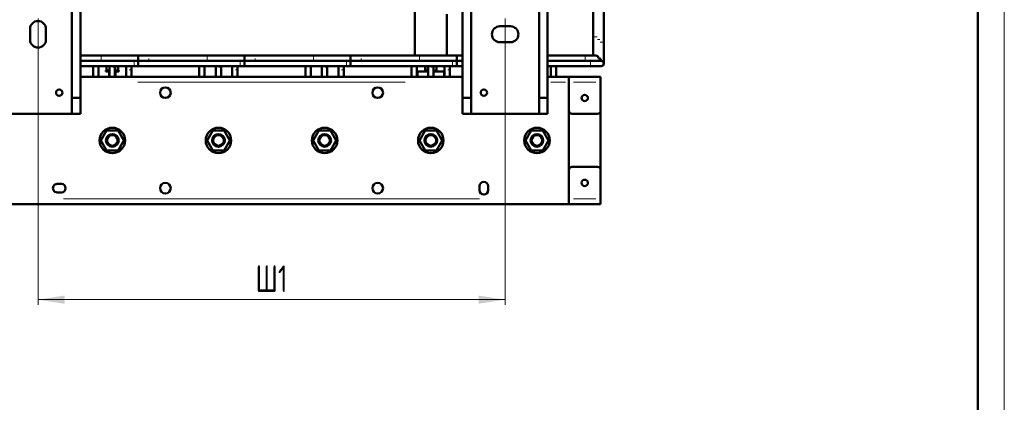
# Model space of a CAD drawing. Header units: millimetres. Extents: x 0 to 1485, y 0 to 2100.
# Tile 6 of 7: x 558 to 1485, y 1158 to 1518. Entities that reach past the tile are written whole.
import ezdxf

# ---------------------------------------------------------------- set-up
doc = ezdxf.new("R2010")
doc.units = ezdxf.units.MM
doc.header["$LTSCALE"] = 5
doc.linetypes.add('SLD-Сплошная', pattern=[0])
doc.styles.add('SLDTEXTSTYLE0', font='TXT', dxfattribs={"width": 0.7})
doc.styles.add('SLDTEXTSTYLE1', font='TXT', dxfattribs={"width": 0.7, "bigfont": 'bigfont'})
doc.dimstyles.new('SLDDIMSTYLE0', dxfattribs={"dimtxt": 25, "dimasz": 25, "dimexe": 0, "dimexo": 0.0625, "dimgap": 6.25, "dimtad": 2, "dimdec": 1, "dimrnd": 1e-09, "dimzin": 12, "dimdsep": 46, "dimtxsty": 'SLDTEXTSTYLE0', "dimsah": 1, "dimcen": 0.09, "dimadec": 0, "dimazin": 3, "dimtfac": 1, "dimtdec": 3, "dimtofl": 0, "dimtmove": 0, "dimatfit": 3, "dimfxl": 1, "dimfrac": 2, "dimtolj": 1, "dimtzin": 12, "dimarcsym": 0})

# ---------------------------------------------------------------- blocks, each defined once
blk = doc.blocks.new('_D_2')
at = {"color": 7, "linetype": 'SLD-Сплошная', "lineweight": 0}
for p, q in [((574.78, 1519.55), (574.78, 1249.59)), ((1014.78, 1519.55), (1014.78, 1249.59)), ((574.78, 1254.59), (1014.78, 1254.59))]:
    blk.add_line(p, q, dxfattribs=at)
at = {"color": 7, "linetype": 'SLD-Сплошная', "lineweight": 18}
for points in [[(574.78, 1254.59), (599.78, 1250.75), (599.78, 1258.44)], [(1014.78, 1254.59), (989.78, 1258.44), (989.78, 1250.75)]]:
    blk.add_solid(points, dxfattribs=at)
at = {"color": 7, "linetype": 'SLD-Сплошная', "lineweight": 18, "insert": (779.68, 1286.82), "char_height": 25, "attachment_point": 1, "style": 'SLDTEXTSTYLE1'}
blk.add_mtext('Ш1', dxfattribs=at)

msp = doc.modelspace()

# ---------------------------------------------------------------- linework, layer by layer
at = {"color": 7, "linetype": 'SLD-Сплошная', "lineweight": 18}
msp.add_line((1485, 2100), (1485, 0), dxfattribs=at)
at = {"color": 7, "linetype": 'SLD-Сплошная', "lineweight": 50}
for p, q in [((1460, 25), (1460, 2075)), ((1107.76, 1497.11), (1107.76, 1815.6)), ((606.78, 1444.6), (606.78, 1794.6)), ((614.78, 1794.6), (614.78, 1444.6)), ((974.78, 1794.6), (974.78, 1444.6)), ((982.78, 1794.6), (982.78, 1444.6)), ((1046.78, 1444.6), (1046.78, 1794.6)), ((1054.78, 1794.6), (1054.78, 1444.6)), ((1097.76, 1584.21), (1097.76, 1502.11)), ((929.78, 1540.91), (929.78, 1484.61)), ((959.78, 1523.6), (959.78, 1484.61)), ((1009.78, 1512.1), (1019.78, 1512.1)), ((567.28, 1499.6), (567.28, 1509.6)), ((582.28, 1509.6), (582.28, 1499.6)), ((1019.78, 1497.1), (1009.78, 1497.1)), ((1097.76, 1502.11), (1097.76, 1484.61)), ((1107.76, 1477.11), (1107.76, 1497.11)), ((669.23, 1484.61), (614.78, 1484.61)), ((679.24, 1484.61), (669.23, 1484.61)), ((669.23, 1479.61), (669.23, 1484.61)), ((769.23, 1484.61), (679.24, 1484.61)), ((779.24, 1484.61), (769.23, 1484.61)), ((769.23, 1479.61), (769.23, 1484.61)), ((869.23, 1484.61), (779.24, 1484.61)), ((879.24, 1484.61), (869.23, 1484.61)), ((869.23, 1479.61), (869.23, 1484.61)), ((969.23, 1484.61), (879.24, 1484.61)), ((974.78, 1484.61), (969.23, 1484.61)), ((969.23, 1479.61), (969.23, 1484.61)), ((1090.26, 1484.61), (1054.78, 1484.61)), ((1100.26, 1484.61), (1090.26, 1484.61)), ((614.78, 1479.61), (669.23, 1479.61)), ((669.23, 1479.61), (614.78, 1479.61)), ((769.23, 1479.61), (665.33, 1479.61)), ((669.23, 1474.61), (669.23, 1479.61)), ((679.23, 1479.61), (679.24, 1479.61)), ((679.24, 1479.61), (769.23, 1479.61)), ((869.23, 1479.61), (765.33, 1479.61)), ((769.23, 1474.61), (769.23, 1479.61)), ((779.23, 1479.61), (779.24, 1479.61)), ((779.24, 1479.61), (869.23, 1479.61)), ((969.23, 1479.61), (865.33, 1479.61)), ((869.23, 1474.61), (869.23, 1479.61)), ((879.23, 1479.61), (879.24, 1479.61)), ((879.24, 1479.61), (969.23, 1479.61)), ((974.78, 1479.61), (965.33, 1479.61)), ((969.23, 1474.61), (969.23, 1479.61)), ((1054.78, 1479.61), (1090.26, 1479.61)), ((1095.26, 1479.61), (1054.78, 1479.61)), ((1105.26, 1479.61), (1095.26, 1479.61)), ((1102.76, 1482.11), (1102.75, 1481.95)), ((614.78, 1474.61), (669.23, 1474.61)), ((626.73, 1474.61), (626.73, 1464.59)), ((631.73, 1464.59), (631.73, 1474.61)), ((638.78, 1470.55), (638.78, 1469.59)), ((638.78, 1470.55), (642.25, 1470.55)), ((638.78, 1469.59), (642.25, 1469.59)), ((639.38, 1470.55), (639.38, 1474.61)), ((641.78, 1469.59), (641.78, 1464.59)), ((642.08, 1470.55), (642.08, 1474.61)), ((642.28, 1473.61), (642.28, 1474.61)), ((642.28, 1473.61), (642.28, 1464.59)), ((647.28, 1474.61), (647.28, 1473.61)), ((647.28, 1464.59), (647.28, 1473.61)), ((647.29, 1470.55), (650.78, 1470.55)), ((647.29, 1469.59), (650.78, 1469.59)), ((647.48, 1474.61), (647.48, 1470.55)), ((647.78, 1464.59), (647.78, 1469.59)), ((650.18, 1470.55), (650.18, 1474.61)), ((650.78, 1469.59), (650.78, 1470.55)), ((657.83, 1474.61), (657.83, 1471.11)), ((657.83, 1471.11), (657.83, 1464.59)), ((662.83, 1471.11), (662.83, 1474.61)), ((662.83, 1464.59), (662.83, 1471.11)), ((665.33, 1474.61), (769.23, 1474.61)), ((726.73, 1474.61), (726.73, 1464.59)), ((731.73, 1464.59), (731.73, 1474.61)), ((742.28, 1473.61), (742.28, 1474.61)), ((742.28, 1473.61), (742.28, 1464.59)), ((747.28, 1474.61), (747.28, 1473.61)), ((747.28, 1464.59), (747.28, 1473.61)), ((757.83, 1474.61), (757.83, 1471.11)), ((757.83, 1471.11), (757.83, 1464.59)), ((762.83, 1471.11), (762.83, 1474.61)), ((762.83, 1464.59), (762.83, 1471.11)), ((765.33, 1474.61), (869.23, 1474.61)), ((826.73, 1474.61), (826.73, 1464.59)), ((831.73, 1464.59), (831.73, 1474.61)), ((842.28, 1473.61), (842.28, 1474.61)), ((842.28, 1473.61), (842.28, 1464.59)), ((847.28, 1474.61), (847.28, 1473.61)), ((847.28, 1464.59), (847.28, 1473.61)), ((857.83, 1474.61), (857.83, 1471.11)), ((857.83, 1471.11), (857.83, 1464.59)), ((862.83, 1471.11), (862.83, 1474.61)), ((862.83, 1464.59), (862.83, 1471.11)), ((865.33, 1474.61), (969.23, 1474.61)), ((926.73, 1474.61), (926.73, 1464.59)), ((931.73, 1464.59), (931.73, 1474.61)), ((931.73, 1469.59), (932.78, 1469.59)), ((932.78, 1469.59), (942.28, 1469.59)), ((938.78, 1470.55), (938.78, 1469.59)), ((938.78, 1470.55), (942.25, 1470.55)), ((939.38, 1470.55), (939.38, 1474.61)), ((942.08, 1470.55), (942.08, 1474.61)), ((942.28, 1473.61), (942.28, 1474.61)), ((942.28, 1473.61), (942.28, 1464.59)), ((947.28, 1474.61), (947.28, 1473.61)), ((947.28, 1464.59), (947.28, 1473.61)), ((947.28, 1469.59), (956.78, 1469.59)), ((947.29, 1470.55), (950.78, 1470.55)), ((947.48, 1474.61), (947.48, 1470.55)), ((950.18, 1470.55), (950.18, 1474.61)), ((950.78, 1469.59), (950.78, 1470.55)), ((956.78, 1469.59), (957.84, 1469.59)), ((957.83, 1471.11), (957.83, 1474.61)), ((957.83, 1471.11), (957.83, 1464.59)), ((962.83, 1474.61), (962.83, 1471.11)), ((962.83, 1464.59), (962.83, 1471.11)), ((965.33, 1474.61), (974.78, 1474.61)), ((1054.78, 1474.61), (1095.26, 1474.61)), ((1057.83, 1474.61), (1057.83, 1464.59)), ((1062.83, 1464.59), (1062.83, 1474.61)), ((1095.26, 1474.61), (1105.26, 1474.61)), ((974.78, 1464.59), (614.78, 1464.59)), ((932.78, 1464.59), (931.73, 1464.59)), ((942.28, 1464.59), (932.78, 1464.59)), ((941.78, 1464.59), (941.78, 1464.59)), ((956.78, 1464.59), (947.28, 1464.59)), ((947.78, 1464.59), (947.78, 1464.59)), ((957.84, 1464.59), (956.78, 1464.59)), ((1074.78, 1464.59), (1054.78, 1464.59)), ((1074.78, 1464.59), (1104.78, 1464.59)), ((1074.78, 1464.59), (1074.78, 1459.59)), ((1074.78, 1459.59), (1074.78, 1432.59)), ((1104.78, 1464.59), (1104.78, 1459.59)), ((1104.78, 1459.59), (1104.78, 1432.59)), ((606.78, 1444.6), (606.78, 1429.6)), ((614.78, 1444.6), (606.78, 1444.6)), ((614.78, 1444.6), (614.78, 1429.6)), ((982.78, 1444.6), (974.78, 1444.6)), ((974.78, 1444.6), (974.78, 1429.6)), ((982.78, 1444.6), (982.78, 1429.6)), ((1046.78, 1429.6), (1046.78, 1444.6)), ((1054.78, 1444.6), (1046.78, 1444.6)), ((1054.78, 1444.6), (1054.78, 1429.6)), ((542.78, 1429.6), (606.78, 1429.6)), ((606.78, 1429.6), (614.78, 1429.6)), ((974.78, 1429.6), (982.78, 1429.6)), ((982.78, 1429.6), (1046.78, 1429.6)), ((1046.78, 1429.6), (1054.78, 1429.6)), ((1074.78, 1432.59), (1074.78, 1376.59)), ((1077.78, 1429.59), (1101.78, 1429.59)), ((1104.78, 1432.59), (1104.78, 1376.59)), ((633.98, 1404.59), (639.38, 1413.94)), ((639.38, 1413.94), (650.18, 1413.94)), ((650.18, 1413.94), (655.58, 1404.59)), ((733.98, 1404.59), (739.38, 1413.94)), ((739.38, 1413.94), (750.18, 1413.94)), ((750.18, 1413.94), (755.58, 1404.59)), ((833.98, 1404.59), (839.38, 1413.94)), ((839.38, 1413.94), (850.18, 1413.94)), ((850.18, 1413.94), (855.58, 1404.59)), ((933.98, 1404.59), (939.38, 1413.94)), ((939.38, 1413.94), (950.18, 1413.94)), ((950.18, 1413.94), (955.58, 1404.59)), ((1033.98, 1404.59), (1039.38, 1413.94)), ((1039.38, 1413.94), (1050.18, 1413.94)), ((1050.18, 1413.94), (1055.58, 1404.59)), ((639.38, 1395.24), (633.98, 1404.59)), ((655.58, 1404.59), (650.18, 1395.24)), ((739.38, 1395.24), (733.98, 1404.59)), ((755.58, 1404.59), (750.18, 1395.24)), ((839.38, 1395.24), (833.98, 1404.59)), ((855.58, 1404.59), (850.18, 1395.24)), ((939.38, 1395.24), (933.98, 1404.59)), ((955.58, 1404.59), (950.18, 1395.24)), ((1039.38, 1395.24), (1033.98, 1404.59)), ((1055.58, 1404.59), (1050.18, 1395.24)), ((650.18, 1395.24), (639.38, 1395.24)), ((750.18, 1395.24), (739.38, 1395.24)), ((850.18, 1395.24), (839.38, 1395.24)), ((950.18, 1395.24), (939.38, 1395.24)), ((1050.18, 1395.24), (1039.38, 1395.24)), ((1074.78, 1376.59), (1074.78, 1349.59)), ((1101.78, 1379.59), (1077.78, 1379.59)), ((1104.78, 1376.59), (1104.78, 1349.59)), ((592.78, 1363.59), (596.78, 1363.59)), ((596.78, 1355.59), (592.78, 1355.59)), ((990.78, 1357.59), (990.78, 1361.59)), ((990.78, 1357.59), (990.78, 1357.59)), ((998.78, 1361.59), (998.78, 1357.59)), ((998.78, 1357.59), (998.78, 1357.59)), ((1074.78, 1349.59), (1074.78, 1344.59)), ((1104.78, 1349.59), (1104.78, 1344.59)), ((514.78, 1344.59), (1074.78, 1344.59)), ((1104.78, 1344.59), (1074.78, 1344.59))]:
    msp.add_line(p, q, dxfattribs=at)
at = {"color": 8, "linetype": 'SLD-Сплошная', "lineweight": 18}
for p, q in [((1097.76, 1502.11), (1100.26, 1502.11)), ((1100.26, 1502.11), (1101.51, 1502.11)), ((1101.66, 1499.61), (1102.76, 1499.61)), ((1102.76, 1499.61), (1104.01, 1499.61)), ((1104.16, 1497.11), (1105.26, 1497.11)), ((1105.26, 1497.11), (1107.76, 1497.11)), ((1090.26, 1484.61), (1090.26, 1482.11)), ((665.33, 1479.61), (665.33, 1474.61)), ((765.33, 1479.61), (765.33, 1474.61)), ((865.33, 1479.61), (865.33, 1474.61)), ((965.33, 1479.61), (965.33, 1474.61)), ((1090.26, 1482.11), (1090.26, 1479.61)), ((1095.26, 1479.61), (1095.26, 1477.11)), ((1095.26, 1477.11), (1095.26, 1474.61)), ((932.78, 1465.34), (932.78, 1468.84)), ((956.78, 1468.84), (956.78, 1465.34)), ((920.78, 1459.59), (668.78, 1459.59)), ((1071.78, 1459.59), (1057.78, 1459.59)), ((1100.28, 1459.59), (1079.28, 1459.59)), ((598.78, 1349.59), (990.78, 1349.59)), ((1100.28, 1349.59), (1079.28, 1349.59))]:
    msp.add_line(p, q, dxfattribs=at)
at = {"color": 7, "linetype": 'SLD-Сплошная', "lineweight": 50}
for centre, radius in [((594.78, 1449.59), 3), ((694.78, 1449.59), 5), ((894.78, 1449.59), 5), ((994.78, 1449.59), 3), ((1089.78, 1444.59), 3), ((644.78, 1404.59), 12), ((644.78, 1404.59), 6), ((744.78, 1404.59), 12), ((744.78, 1404.59), 6), ((844.78, 1404.59), 12), ((844.78, 1404.59), 6), ((944.78, 1404.59), 12), ((944.78, 1404.59), 6), ((1044.78, 1404.59), 12), ((1044.78, 1404.59), 6), ((644.78, 1404.59), 5), ((744.78, 1404.59), 5), ((844.78, 1404.59), 5), ((944.78, 1404.59), 5), ((1044.78, 1404.59), 5), ((694.78, 1359.59), 5), ((894.78, 1359.59), 5), ((1089.78, 1364.59), 3)]:
    msp.add_circle(centre, radius, dxfattribs=at)
for centre, radius, start, end in [((574.78, 1509.6), 7.5, 0, 180), ((1009.78, 1504.6), 7.5, 90, 270), ((1019.78, 1504.6), 7.5, 270, 90), ((574.78, 1499.6), 7.5, 180, 0), ((1100.26, 1482.11), 2.5, 0, 90), ((1102.76, 1479.61), 2.5, 0, 90), ((1105.26, 1477.11), 2.5, 0, 90), ((1105.26, 1477.11), 2.5, 270, 0), ((1077.78, 1432.59), 3, 180, 270), ((1101.78, 1432.59), 3, 270, 0), ((1077.78, 1376.59), 3, 90, 180), ((1101.78, 1376.59), 3, 0, 90), ((592.78, 1359.59), 4, 89.9789, 270.0211), ((596.78, 1359.59), 4, 270, 90), ((994.78, 1361.59), 4, 0, 180), ((994.78, 1357.59), 4, 180, 0)]:
    msp.add_arc(centre, radius, start, end, dxfattribs=at)
at = {"color": 8, "linetype": 'SLD-Сплошная', "lineweight": 18}
for centre, start, end in [((1124.33, 1482.11), 179.70774, 180.29226), ((1224.33, 1482.11), 179.70774, 180.29226), ((1324.33, 1482.11), 179.70774, 180.29226), ((1424.33, 1482.11), 179.70774, 180.29226), ((565.24, 1482.11), 359.70774, 0.29226)]:
    msp.add_arc(centre, 490.11, start, end, dxfattribs=at)
for points, knots in [([(679.23, 1484.54), (679.23, 1484.51), (679.23, 1484.45), (679.23, 1484.1), (679.23, 1483.88)], [0, 0, 0, 0, 0.381021, 1, 1, 1, 1]), ([(779.23, 1484.54), (779.23, 1484.51), (779.23, 1484.45), (779.23, 1484.1), (779.23, 1483.88)], [0, 0, 0, 0, 0.381021, 1, 1, 1, 1]), ([(879.23, 1484.54), (879.23, 1484.51), (879.23, 1484.45), (879.23, 1484.1), (879.23, 1483.88)], [0, 0, 0, 0, 0.381021, 1, 1, 1, 1]), ([(679.23, 1481.74), (679.23, 1481.54), (679.23, 1481.01), (679.23, 1480.6), (679.23, 1480.34)], [0, 0, 0, 0, 0.381021, 1, 1, 1, 1]), ([(779.23, 1481.74), (779.23, 1481.54), (779.23, 1481.01), (779.23, 1480.6), (779.23, 1480.34)], [0, 0, 0, 0, 0.381021, 1, 1, 1, 1]), ([(879.23, 1481.74), (879.23, 1481.54), (879.23, 1481.01), (879.23, 1480.6), (879.23, 1480.34)], [0, 0, 0, 0, 0.3810206, 1, 1, 1, 1]), ([(642.34, 1473.61), (642.35, 1473.61), (642.39, 1473.61), (642.68, 1473.61), (643.02, 1473.61), (643.14, 1473.61)], [0, 0, 0, 0, 0.189735, 0.700873, 1, 1, 1, 1]), ([(645.16, 1473.61), (645.24, 1473.61), (645.52, 1473.61), (645.97, 1473.61), (646.28, 1473.61), (646.43, 1473.61)], [0, 0, 0, 0, 0.1733754, 0.5986826, 1, 1, 1, 1]), ([(657.9, 1471.11), (657.93, 1471.11), (657.97, 1471.11), (658.23, 1471.11), (658.45, 1471.11), (658.57, 1471.11)], [0, 0, 0, 0, 0.355308, 0.674272, 1, 1, 1, 1]), ([(660.7, 1471.11), (660.89, 1471.11), (661.25, 1471.11), (661.72, 1471.11), (661.97, 1471.11), (662.1, 1471.11)], [0, 0, 0, 0, 0.355394, 0.67432, 1, 1, 1, 1]), ([(742.34, 1473.61), (742.35, 1473.61), (742.39, 1473.61), (742.68, 1473.61), (743.02, 1473.61), (743.14, 1473.61)], [0, 0, 0, 0, 0.189735, 0.700873, 1, 1, 1, 1]), ([(745.16, 1473.61), (745.24, 1473.61), (745.52, 1473.61), (745.97, 1473.61), (746.28, 1473.61), (746.43, 1473.61)], [0, 0, 0, 0, 0.1733754, 0.5986826, 1, 1, 1, 1]), ([(757.9, 1471.11), (757.93, 1471.11), (757.97, 1471.11), (758.23, 1471.11), (758.45, 1471.11), (758.57, 1471.11)], [0, 0, 0, 0, 0.3553081, 0.6742719, 1, 1, 1, 1]), ([(760.7, 1471.11), (760.89, 1471.11), (761.25, 1471.11), (761.72, 1471.11), (761.97, 1471.11), (762.1, 1471.11)], [0, 0, 0, 0, 0.3553944, 0.6743199, 1, 1, 1, 1]), ([(842.34, 1473.61), (842.35, 1473.61), (842.39, 1473.61), (842.68, 1473.61), (843.02, 1473.61), (843.14, 1473.61)], [0, 0, 0, 0, 0.189735, 0.700873, 1, 1, 1, 1]), ([(845.16, 1473.61), (845.24, 1473.61), (845.52, 1473.61), (845.97, 1473.61), (846.28, 1473.61), (846.43, 1473.61)], [0, 0, 0, 0, 0.1733754, 0.5986826, 1, 1, 1, 1]), ([(857.9, 1471.11), (857.93, 1471.11), (857.97, 1471.11), (858.23, 1471.11), (858.45, 1471.11), (858.57, 1471.11)], [0, 0, 0, 0, 0.355308, 0.674272, 1, 1, 1, 1]), ([(860.7, 1471.11), (860.89, 1471.11), (861.25, 1471.11), (861.72, 1471.11), (861.97, 1471.11), (862.1, 1471.11)], [0, 0, 0, 0, 0.3553944, 0.6743199, 1, 1, 1, 1]), ([(942.34, 1473.61), (942.35, 1473.61), (942.39, 1473.61), (942.68, 1473.61), (943.02, 1473.61), (943.14, 1473.61)], [0, 0, 0, 0, 0.189735, 0.700873, 1, 1, 1, 1]), ([(945.16, 1473.61), (945.24, 1473.61), (945.52, 1473.61), (945.97, 1473.61), (946.28, 1473.61), (946.43, 1473.61)], [0, 0, 0, 0, 0.1733754, 0.5986826, 1, 1, 1, 1]), ([(957.89, 1471.11), (957.9, 1471.11), (957.94, 1471.11), (958.23, 1471.11), (958.57, 1471.11), (958.69, 1471.11)], [0, 0, 0, 0, 0.189735, 0.700873, 1, 1, 1, 1]), ([(960.71, 1471.11), (960.79, 1471.11), (961.07, 1471.11), (961.52, 1471.11), (961.83, 1471.11), (961.98, 1471.11)], [0, 0, 0, 0, 0.173375, 0.598683, 1, 1, 1, 1])]:
    msp.add_open_spline(points, degree=3, knots=knots, dxfattribs=at)

# ---------------------------------------------------------------- dimensions: what is measured, and where the dimension line sits
at = {"color": 7, "linetype": 'SLD-Сплошная', "lineweight": 18}
dim = msp.add_linear_dim(base=(1014.78, 1254.59), p1=(574.78, 1519.6), p2=(1014.78, 1519.6), text='Ш1', dimstyle='SLDDIMSTYLE0', dxfattribs=at)
dim.commit()
dim.dimension.update_dxf_attribs({"geometry": '_D_2', "text_midpoint": (794.78, 1254.59), "dimtype": 160})

doc.saveas('drawing.dxf')
